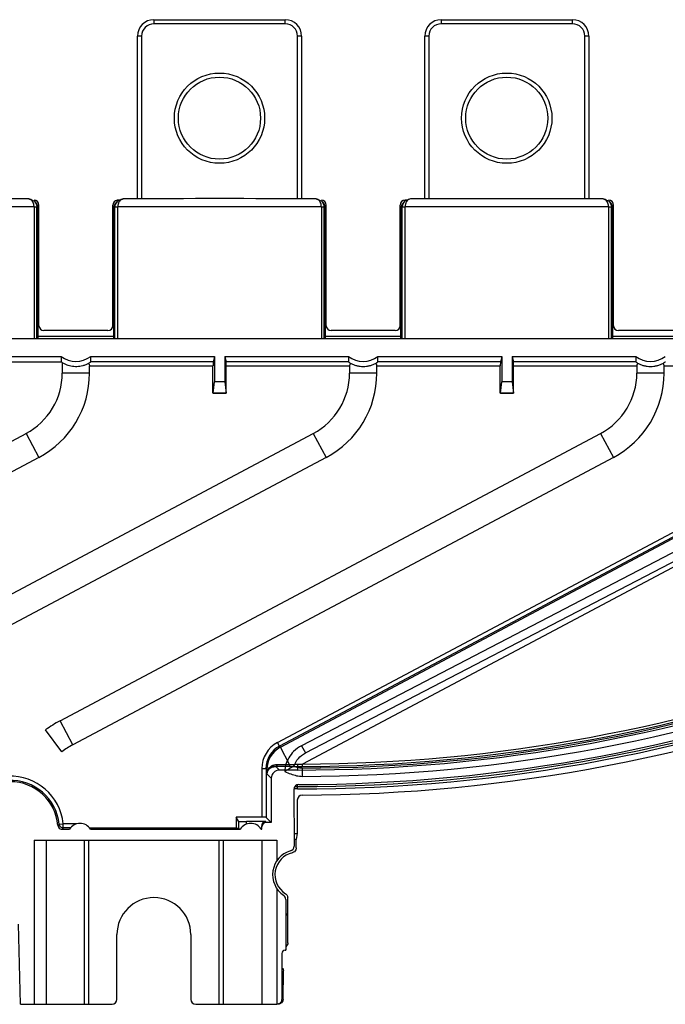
# Model space of a CAD drawing. Header units: millimetres. Extents: x 44 to 366, y 226 to 346.
# Tile 7 of 8: x 242 to 320, y 226 to 346. Entities that reach past the tile are written whole.
import ezdxf

# ---------------------------------------------------------------- set-up
doc = ezdxf.new("R2010")
doc.units = ezdxf.units.MM
doc.header["$LTSCALE"] = 37.36047
doc.layers.get('0').update_dxf_attribs({"linetype": 'CONTINUOUS'})

msp = doc.modelspace()

# ---------------------------------------------------------------- linework, layer by layer
at = {"color": 7}
for p, q in [((257.93, 345.52), (257.93, 345.02)), ((257.93, 345.52), (273.93, 345.52)), ((273.93, 345.02), (257.93, 345.02)), ((273.93, 345.02), (273.93, 345.52)), ((292.93, 345.52), (308.93, 345.52)), ((292.93, 345.52), (292.93, 345.02)), ((308.93, 345.02), (292.93, 345.02)), ((308.93, 345.02), (308.93, 345.52)), ((255.93, 323.68), (255.93, 343.52)), ((256.43, 343.52), (255.93, 343.52)), ((256.43, 343.52), (256.43, 323.68)), ((275.93, 343.52), (275.43, 343.52)), ((275.43, 323.68), (275.43, 343.52)), ((275.93, 343.52), (275.93, 323.68)), ((291.43, 343.52), (290.93, 343.52)), ((290.93, 323.68), (290.93, 343.52)), ((291.43, 343.52), (291.43, 323.68)), ((310.93, 343.52), (310.43, 343.52)), ((310.43, 323.68), (310.43, 343.52)), ((310.93, 343.52), (310.93, 323.68)), ((242.68, 323.68), (243.38, 323.39)), ((243.38, 323.39), (243.54, 323.23)), ((243.38, 323.39), (243.63, 322.99)), ((243.63, 322.99), (243.67, 322.68)), ((243.93, 308.22), (243.93, 322.92)), ((252.93, 308.22), (252.93, 322.92)), ((253.19, 322.68), (253.24, 322.98)), ((253.24, 322.98), (253.48, 323.39)), ((253.33, 323.23), (253.48, 323.38)), ((253.48, 323.39), (254.18, 323.68)), ((253.8, 323.52), (253.53, 323.52)), ((277.68, 323.68), (278.38, 323.39)), ((278.38, 323.39), (278.54, 323.23)), ((278.38, 323.39), (278.61, 323.03)), ((278.61, 323.03), (278.67, 322.68)), ((278.93, 308.22), (278.93, 322.92)), ((287.93, 308.22), (287.93, 322.92)), ((288.23, 322.98), (288.19, 322.68)), ((288.48, 323.39), (288.23, 322.98)), ((288.33, 323.23), (288.48, 323.38)), ((289.18, 323.68), (288.48, 323.39)), ((288.8, 323.52), (288.53, 323.52)), ((312.68, 323.68), (313.38, 323.39)), ((313.38, 323.39), (313.54, 323.23)), ((313.38, 323.39), (313.64, 322.96)), ((313.64, 322.96), (313.67, 322.68)), ((313.93, 308.22), (313.93, 322.92)), ((243.33, 322.69), (243.33, 306.64)), ((243.67, 306.64), (243.67, 322.68)), ((243.83, 322.53), (243.69, 322.67)), ((243.83, 306.64), (243.83, 322.53)), ((253.18, 322.67), (253.03, 322.53)), ((253.03, 306.64), (253.03, 322.53)), ((253.19, 306.64), (253.19, 322.68)), ((253.54, 306.64), (253.54, 322.69)), ((278.33, 322.69), (278.33, 306.64)), ((278.67, 306.64), (278.67, 322.68)), ((278.83, 322.53), (278.69, 322.67)), ((278.83, 306.64), (278.83, 322.53)), ((288.18, 322.67), (288.03, 322.53)), ((288.03, 306.64), (288.03, 322.53)), ((288.19, 306.64), (288.19, 322.68)), ((288.54, 306.64), (288.54, 322.69)), ((313.33, 322.69), (313.33, 306.64)), ((313.67, 306.64), (313.67, 322.68)), ((313.83, 322.53), (313.69, 322.67)), ((313.83, 306.64), (313.83, 322.53)), ((252.33, 307.62), (244.53, 307.62)), ((287.33, 307.62), (279.53, 307.62)), ((322.33, 307.62), (314.53, 307.62)), ((364.54, 306.64), (46.33, 306.64)), ((243.83, 306.94), (253.03, 306.94)), ((278.83, 306.94), (288.03, 306.94)), ((313.83, 306.94), (323.03, 306.94)), ((206.45, 304.47), (246.63, 304.47)), ((215.99, 303.81), (246.63, 303.81)), ((246.63, 304.47), (246.63, 303.81)), ((246.77, 303.71), (246.77, 302.45)), ((250.23, 304.47), (265.3, 304.47)), ((250.23, 303.82), (250.23, 304.47)), ((265.14, 303.82), (250.23, 303.82)), ((265.3, 304.47), (265.14, 303.82)), ((265.3, 304.47), (265.3, 301.37)), ((266.57, 304.47), (281.63, 304.47)), ((266.57, 304.47), (266.57, 301.37)), ((266.57, 304.47), (266.73, 303.82)), ((281.63, 303.82), (266.73, 303.82)), ((281.63, 304.47), (281.63, 303.82)), ((285.23, 304.47), (300.3, 304.47)), ((285.23, 303.82), (285.23, 304.47)), ((300.14, 303.82), (285.23, 303.82)), ((300.3, 304.47), (300.14, 303.82)), ((300.3, 304.47), (300.3, 301.37)), ((301.57, 304.47), (316.63, 304.47)), ((301.57, 304.47), (301.57, 301.37)), ((301.57, 304.47), (301.73, 303.82)), ((316.63, 303.82), (301.73, 303.82)), ((316.63, 304.47), (316.63, 303.82)), ((250.09, 302.45), (246.77, 302.45)), ((250.09, 303.32), (265.13, 303.32)), ((250.09, 302.45), (250.09, 303.32)), ((265.13, 300.02), (265.13, 303.32)), ((266.73, 303.32), (281.77, 303.32)), ((266.73, 300.02), (266.73, 303.32)), ((281.77, 303.32), (281.77, 302.45)), ((285.09, 302.45), (281.77, 302.45)), ((285.09, 303.32), (300.13, 303.32)), ((285.09, 302.45), (285.09, 303.32)), ((300.13, 300.02), (300.13, 303.32)), ((301.73, 303.32), (316.77, 303.32)), ((301.73, 300.02), (301.73, 303.32)), ((316.77, 303.32), (316.77, 302.45)), ((320.09, 302.45), (316.77, 302.45)), ((320.09, 303.32), (349.2, 303.32)), ((320.09, 302.45), (320.09, 303.32)), ((265.14, 300.02), (265.3, 301.37)), ((266.57, 301.37), (265.3, 301.37)), ((266.57, 301.37), (266.73, 300.02)), ((300.14, 300.02), (300.3, 301.37)), ((301.57, 301.37), (300.3, 301.37)), ((301.57, 301.37), (301.73, 300.02)), ((266.73, 300.02), (265.13, 300.02)), ((301.73, 300.02), (300.13, 300.02)), ((272.99, 257.43), (349.02, 297.85)), ((349.35, 297.46), (273.23, 256.99)), ((273.34, 256.86), (349.46, 297.34)), ((209.8, 277.79), (242.35, 295.09)), ((227.3, 268.48), (277.35, 295.09)), ((242.35, 295.09), (243.91, 292.16)), ((246.5, 260.08), (312.35, 295.09)), ((277.35, 295.09), (278.91, 292.16)), ((312.35, 295.09), (313.91, 292.16)), ((349.21, 293.7), (276.05, 254.8)), ((243.91, 292.16), (211.36, 274.85)), ((278.91, 292.16), (228.86, 265.55)), ((313.91, 292.16), (248.06, 257.14)), ((340.12, 290.46), (275.92, 257.04)), ((276.38, 256.15), (340.58, 289.57)), ((248.06, 257.14), (246.5, 260.08)), ((246.7, 256.29), (244.74, 258.98)), ((273.23, 256.99), (272.99, 257.43)), ((273.23, 256.99), (273.34, 256.86)), ((274.46, 254.74), (273.34, 256.86)), ((275.92, 257.04), (276.38, 256.15)), ((272.78, 254.52), (273.23, 254.07)), ((274.43, 254.5), (275.35, 254.5)), ((275.43, 254.5), (275.97, 254.5)), ((275.43, 254.5), (275.43, 254.07)), ((276.05, 254.5), (276.05, 254.8)), ((271.09, 254.25), (271.59, 254.25)), ((271.09, 254.25), (271.09, 248.32)), ((271.69, 254.13), (271.59, 254.25)), ((271.59, 254.25), (271.59, 248.3)), ((271.69, 254.13), (271.83, 254.13)), ((271.69, 253.61), (271.69, 254.13)), ((272.23, 253.07), (271.69, 253.61)), ((275.43, 254.07), (273.23, 254.07)), ((275.99, 254.3), (275.99, 253.3)), ((272.23, 253.07), (272.23, 247.66)), ((275.11, 252.06), (275.43, 252.06)), ((275.43, 251.77), (275.43, 252.27)), ((274.99, 251.71), (275, 244.8)), ((275.43, 251.77), (275, 251.77)), ((275.4, 250.42), (275.4, 246.32)), ((246.24, 247.32), (246.39, 247.47)), ((246.39, 247.47), (246.89, 247.52)), ((248.56, 247.52), (246.89, 247.52)), ((246.89, 247.02), (246.89, 247.52)), ((271.09, 248.32), (267.97, 248.32)), ((268.22, 247.82), (267.97, 248.32)), ((267.97, 248.32), (267.97, 247.03)), ((268.22, 247.82), (268.22, 246.9)), ((271.56, 247.78), (269.22, 247.78)), ((269.22, 247.48), (269.22, 247.78)), ((271.09, 247.16), (271.06, 247.28)), ((271.06, 246.89), (271.06, 247.28)), ((271.56, 247.78), (271.59, 247.66)), ((272.23, 247.66), (271.59, 248.3)), ((272.23, 247.66), (271.59, 247.66)), ((246.89, 247.02), (246.74, 246.86)), ((246.74, 246.86), (247.66, 246.86)), ((247.77, 247.02), (246.89, 247.02)), ((250.09, 247.03), (267.97, 247.03)), ((250.21, 246.86), (268.46, 246.86)), ((268.22, 246.9), (267.97, 247.03)), ((271.06, 246.89), (270.99, 246.89)), ((271.01, 246.86), (271.09, 246.86)), ((271.09, 246.86), (271.06, 246.89)), ((271.09, 246.86), (271.09, 247.16)), ((275, 246.32), (275.4, 246.32)), ((275.4, 246.32), (275.28, 245.6)), ((243.34, 245.52), (272.91, 245.52)), ((243.34, 245.52), (243.34, 225.52)), ((244.81, 245.52), (244.81, 225.52)), ((249.48, 225.52), (249.48, 245.52)), ((249.98, 245.52), (249.98, 225.52)), ((265.88, 225.52), (265.88, 245.52)), ((266.38, 245.52), (266.38, 225.52)), ((271.06, 245.52), (271.06, 225.52)), ((272.91, 245.52), (272.91, 243.01)), ((275.28, 245.6), (275, 245.6)), ((275.28, 244.58), (275.28, 245.6)), ((272.91, 239.63), (272.91, 225.52)), ((274, 238.31), (274, 232.1)), ((274.23, 236.52), (274.23, 238.49)), ((274.23, 236.52), (274, 236.52)), ((274, 236.43), (274.25, 236.43)), ((274.25, 236.43), (274.23, 236.52)), ((274.25, 233.02), (274.25, 236.43)), ((241.68, 225.52), (241.43, 235.3)), ((253.43, 226.12), (253.43, 234.02)), ((262.43, 234.02), (262.43, 226.12)), ((273.51, 231.7), (273.51, 226.12)), ((273.91, 232.1), (274, 232.1)), ((273.66, 226.11), (273.72, 229.6)), ((241.68, 225.52), (252.83, 225.52)), ((263.03, 225.52), (272.91, 225.52))]:
    msp.add_line(p, q, dxfattribs=at)
for points in [[(271.81, 253.98), (272.01, 254.24), (272.33, 254.44), (272.74, 254.52)], [(271.69, 253.59), (271.71, 253.72), (271.74, 253.84), (271.8, 253.96)]]:
    msp.add_lwpolyline(points, dxfattribs=at)
for centre, radius in [((265.92, 333.52), 5.5), ((265.92, 333.52), 5), ((300.92, 333.52), 5.5), ((300.92, 333.52), 5)]:
    msp.add_circle(centre, radius, dxfattribs=at)
for centre, radius, start, end in [((257.93, 343.52), 2, 90, 180), ((257.93, 343.52), 1.5, 90, 180), ((273.93, 343.52), 2, 0, 90), ((273.93, 343.52), 1.5, 0, 90), ((292.93, 343.52), 2, 90, 180), ((292.93, 343.52), 1.5, 90, 180), ((308.93, 343.52), 2, 0, 90), ((308.93, 343.52), 1.5, 0, 90), ((230.93, -1841.04), 2164.75, 89.68903, 90.31093), ((254.49, 322.89), 0.921, 145.6363, 150.0121), ((265.93, -1841.61), 2165.32, 89.68913, 90.31087), ((289.49, 322.89), 0.92, 145.6004, 150.0059), ((300.93, -1840.56), 2164.26, 89.68896, 90.311), ((230.93, -1893.71), 2216.44, 89.67953, 90.32047), ((243.24, 304.84), 17.85, 89.1367, 89.706), ((265.93, -1893.71), 2216.44, 89.67953, 90.32047), ((278.24, 304.84), 17.85, 89.1367, 89.706), ((300.93, -1893.71), 2216.44, 89.67953, 90.32047), ((313.24, 304.84), 17.85, 89.1367, 89.706), ((238.43, 302.45), 8.34, 298, 360), ((238.43, 302.45), 11.66, 298, 360), ((273.43, 302.45), 8.34, 298, 360), ((273.43, 302.45), 11.66, 298, 360), ((308.43, 302.45), 8.34, 298, 360), ((308.43, 302.45), 11.66, 298, 360), ((275.43, 451.02), 196.95, 270, 290.8627), ((275.43, 451.02), 196.72, 270.1629, 291.1577), ((275.43, 451.02), 197.72, 270.1629, 291.2386), ((275.43, 451.02), 196.22, 270.1793, 290.7172), ((275.43, 451.02), 196.52, 270.1793, 290.7172), ((275.43, 451.02), 198.96, 270, 291.4693), ((275.43, 451.02), 199.25, 270, 291.4693), ((275.43, 451.02), 198.71, 270.0459, 291.3814), ((275.43, 451.02), 200, 270.1627, 291.5861), ((253.33, 247.22), 14.56, 118, 126.1572), ((253.33, 247.22), 11.24, 118, 126.1572), ((274.68, 254.25), 3.6, 118.0203, 180.0146), ((274.68, 254.25), 3.1, 118.0034, 180.0386), ((274.79, 254.12), 3.1, 118.0264, 179.8997), ((280.75, 242.8), 13.06, 116.1414, 121.8059), ((276.01, 673.47), 418.97, 269.7842, 269.9209), ((259.99, 683.93), 429.43, 271.931, 272.0618), ((275.62, 390.45), 135.95, 269.9203, 270.1795), ((270.39, 395.3), 140.62, 272.0607, 272.3061), ((240.43, 246.82), 6.5, 6.2201, 92.0531), ((240.43, 246.82), 5.83, 4.9151, 175.0849), ((240.43, 246.82), 6, 6.2201, 92.0534), ((275.59, 251.71), 0.6, 90.0646, 180.0256), ((276, 250.42), 0.6, 90.1671, 180.0373), ((246.89, 247.52), 0.5, 186.0674, 269.8607), ((248.93, 246.07), 1.5, 31.9047, 148.0953), ((269.73, 246.07), 1.5, 31.9047, 148.0953), ((274.4, 244.8), 0.6, 286.5529, 0.0004), ((275.43, 241.32), 3.04, 106.5532, 235.9482), ((275.43, 241.32), 2.75, 102.9358, 237.5), ((273.4, 238.31), 0.6, 359.9999, 55.9484), ((257.93, 234.02), 4.5, 0, 180), ((252.83, 226.12), 0.6, 270, 360), ((263.03, 226.12), 0.6, 180, 270)]:
    msp.add_arc(centre, radius, start, end, dxfattribs=at)
for centre, major_axis, ratio, start_param, end_param in [((243.33, 322.92), (0.424, 0.424), 0.999695, -0.785246, 0.785246), ((242.83, 322.53), (1, 0), 0.999695, 6.283185, 7.068736), ((253.53, 322.92), (0.424, -0.424), 0.999695, 2.49402, 3.926839), ((254.03, 322.53), (1, 0), 0.999695, 8.639228, 9.424778), ((253.53, 322.92), (-0.424, 0.424), 0.999695, -0.785246, -0.647573), ((278.33, 322.92), (0.424, 0.424), 0.999695, -0.785246, 0.785246), ((277.83, 322.53), (1, 0), 0.999695, 6.283185, 7.068736), ((288.53, 322.92), (0.424, -0.424), 0.999695, 2.356347, 3.926839), ((289.03, 322.53), (1, 0), 0.999695, 8.639228, 9.424778), ((313.33, 322.92), (0.424, 0.424), 0.999695, -0.785246, 0.785246), ((312.83, 322.53), (1, 0), 0.999695, 6.283185, 7.068736), ((244.53, 308.22), (0.537, 0.268), 0.99981, 2.678052, 4.248696), ((252.33, 308.22), (0.537, -0.268), 0.99981, -1.107103, 0.463541), ((279.53, 308.22), (0.537, 0.268), 0.99981, 2.678052, 4.248696), ((287.33, 308.22), (0.537, -0.268), 0.99981, -1.107103, 0.463541), ((314.53, 308.22), (0.537, 0.268), 0.99981, 2.678052, 4.248696), ((248.43, 306.87), (0, 3), 0.999391, -3.785939, -2.497246), ((248.43, 306.21), (0, 3), 0.999391, -3.785939, -3.728484), ((265.14, 303.32), (0, 0.5), 0.008727, 0.034907, 1.570796), ((266.73, 303.32), (0, 0.5), 0.008727, -1.570796, -0.034907), ((283.43, 306.87), (0, 3), 0.999391, -3.785939, -2.497246), ((300.14, 303.32), (0, 0.5), 0.008727, 0.034907, 1.570796), ((301.73, 303.32), (0, 0.5), 0.008727, -1.570796, -0.034907), ((318.43, 306.87), (0, 3), 0.999391, -3.785939, -2.497246), ((273.23, 253.07), (0.708, -0.708), 0.998783, 2.356803, 3.926382), ((269.22, 247.82), (1, 0), 0.034921, -3.124139, -1.570796), ((271.56, 247.28), (-0.121, 0.485), 0.999353, -0.244737, 1.325755), ((271.09, 248.3), (0.5, 0), 0.034921, 0.034907, 1.570796), ((271.59, 247.16), (0.121, -0.485), 0.999353, 2.896856, 4.467348), ((269.22, 246.9), (1, 0), 0.008727, -3.124139, -2.401107), ((273.91, 231.7), (0.283, -0.283), 0.999924, 2.356233, 3.926953), ((272.91, 226.12), (0.6, 0), 0.999962, -0.167448, 0)]:
    msp.add_ellipse(centre, major_axis=major_axis, ratio=ratio, start_param=start_param, end_param=end_param, dxfattribs=at)
for points, knots in [([(243.13, 323.41), (243.08, 323.49), (242.95, 323.62), (242.76, 323.68), (242.68, 323.68)], [0, 0, 0, 0, 0.539686, 1, 1, 1, 1]), ([(243.33, 322.69), (243.33, 322.76), (243.31, 323.01), (243.23, 323.26), (243.13, 323.41)], [0, 0, 0, 0, 0.269257, 1, 1, 1, 1]), ([(253.62, 323.18), (253.61, 323.14), (253.56, 322.98), (253.54, 322.82), (253.54, 322.69)], [0, 0, 0, 0, 0.240187, 1, 1, 1, 1]), ([(254.18, 323.68), (254.1, 323.68), (253.92, 323.62), (253.79, 323.49), (253.73, 323.41)], [0, 0, 0, 0, 0.460552, 1, 1, 1, 1]), ([(278.13, 323.41), (278.08, 323.49), (277.95, 323.62), (277.76, 323.68), (277.68, 323.68)], [0, 0, 0, 0, 0.539434, 1, 1, 1, 1]), ([(278.33, 322.69), (278.33, 322.76), (278.31, 323.01), (278.23, 323.26), (278.13, 323.41)], [0, 0, 0, 0, 0.269235, 1, 1, 1, 1]), ([(288.62, 323.18), (288.61, 323.14), (288.56, 322.98), (288.54, 322.82), (288.54, 322.69)], [0, 0, 0, 0, 0.240187, 1, 1, 1, 1]), ([(289.18, 323.68), (289.1, 323.68), (288.92, 323.62), (288.79, 323.49), (288.73, 323.41)], [0, 0, 0, 0, 0.460358, 1, 1, 1, 1]), ([(313.13, 323.41), (313.08, 323.49), (312.95, 323.62), (312.76, 323.68), (312.68, 323.68)], [0, 0, 0, 0, 0.539793, 1, 1, 1, 1]), ([(313.33, 322.69), (313.33, 322.76), (313.31, 323.01), (313.23, 323.26), (313.13, 323.41)], [0, 0, 0, 0, 0.269274, 1, 1, 1, 1]), ([(243.67, 322.68), (243.67, 322.69), (243.65, 322.68), (243.62, 322.69), (243.57, 322.69), (243.53, 322.69), (243.51, 322.69)], [0, 0, 0, 0, 0.072403, 0.26584, 0.577844, 1, 1, 1, 1]), ([(253.24, 322.69), (253.23, 322.69), (253.21, 322.68), (253.19, 322.69), (253.19, 322.68)], [0, 0, 0, 0, 0.727953, 1, 1, 1, 1]), ([(253.54, 322.69), (253.51, 322.69), (253.41, 322.69), (253.31, 322.69), (253.24, 322.69)], [0, 0, 0, 0, 0.302482, 1, 1, 1, 1]), ([(278.67, 322.68), (278.67, 322.69), (278.65, 322.68), (278.62, 322.69), (278.57, 322.69), (278.53, 322.69), (278.51, 322.69)], [0, 0, 0, 0, 0.072417, 0.265859, 0.57786, 1, 1, 1, 1]), ([(288.24, 322.69), (288.23, 322.69), (288.21, 322.68), (288.19, 322.69), (288.19, 322.68)], [0, 0, 0, 0, 0.727948, 1, 1, 1, 1]), ([(288.54, 322.69), (288.51, 322.69), (288.41, 322.69), (288.31, 322.69), (288.24, 322.69)], [0, 0, 0, 0, 0.302481, 1, 1, 1, 1]), ([(313.67, 322.68), (313.67, 322.69), (313.65, 322.68), (313.62, 322.69), (313.57, 322.69), (313.53, 322.69), (313.51, 322.69)], [0, 0, 0, 0, 0.072421, 0.265865, 0.577863, 1, 1, 1, 1]), ([(249.97, 303.63), (249.86, 303.56), (249.63, 303.45), (249.27, 303.33), (248.91, 303.25), (248.55, 303.22), (248.18, 303.23), (247.82, 303.28), (247.46, 303.37), (247.11, 303.51), (246.88, 303.64), (246.77, 303.71)], [0, 0, 0, 0, 0.115324, 0.227278, 0.336771, 0.444406, 0.552075, 0.660266, 0.770736, 0.883724, 1, 1, 1, 1]), ([(250.23, 303.82), (250.23, 303.8), (250.18, 303.79), (250.14, 303.74), (250.06, 303.69), (250, 303.65), (249.97, 303.63)], [0, 0, 0, 0, 0.166953, 0.371705, 0.653496, 1, 1, 1, 1]), ([(249.97, 303.63), (250, 303.6), (250.04, 303.54), (250.08, 303.43), (250.09, 303.36), (250.09, 303.32)], [0, 0, 0, 0, 0.336874, 0.665546, 1, 1, 1, 1]), ([(281.9, 303.63), (281.86, 303.65), (281.81, 303.69), (281.73, 303.74), (281.68, 303.79), (281.63, 303.8), (281.63, 303.82)], [0, 0, 0, 0, 0.347266, 0.62889, 0.833325, 1, 1, 1, 1]), ([(281.9, 303.63), (281.87, 303.6), (281.83, 303.54), (281.78, 303.44), (281.77, 303.36), (281.77, 303.32)], [0, 0, 0, 0, 0.328717, 0.658602, 1, 1, 1, 1]), ([(284.97, 303.63), (284.85, 303.56), (284.6, 303.44), (284.21, 303.32), (283.82, 303.24), (283.43, 303.22), (283.04, 303.24), (282.65, 303.32), (282.26, 303.44), (282.02, 303.56), (281.9, 303.63)], [0, 0, 0, 0, 0.129517, 0.255379, 0.378459, 0.500125, 0.621592, 0.744867, 0.870536, 1, 1, 1, 1]), ([(285.23, 303.82), (285.23, 303.8), (285.18, 303.79), (285.14, 303.74), (285.06, 303.69), (285, 303.65), (284.97, 303.63)], [0, 0, 0, 0, 0.166953, 0.371704, 0.653494, 1, 1, 1, 1]), ([(285.09, 303.32), (285.09, 303.36), (285.08, 303.44), (285.04, 303.54), (284.99, 303.6), (284.97, 303.63)], [0, 0, 0, 0, 0.346265, 0.674192, 1, 1, 1, 1]), ([(316.9, 303.63), (316.86, 303.65), (316.81, 303.69), (316.73, 303.74), (316.68, 303.79), (316.63, 303.8), (316.63, 303.82)], [0, 0, 0, 0, 0.347256, 0.628883, 0.833322, 1, 1, 1, 1]), ([(316.9, 303.63), (316.87, 303.6), (316.83, 303.54), (316.78, 303.44), (316.77, 303.36), (316.77, 303.32)], [0, 0, 0, 0, 0.32861, 0.658505, 1, 1, 1, 1]), ([(319.97, 303.63), (319.85, 303.56), (319.6, 303.44), (319.21, 303.32), (318.82, 303.24), (318.43, 303.22), (318.04, 303.24), (317.65, 303.32), (317.26, 303.44), (317.02, 303.56), (316.9, 303.63)], [0, 0, 0, 0, 0.129558, 0.25544, 0.378508, 0.500166, 0.621621, 0.744887, 0.870545, 1, 1, 1, 1]), ([(320.23, 303.82), (320.23, 303.8), (320.18, 303.79), (320.14, 303.74), (320.06, 303.69), (320, 303.65), (319.97, 303.63)], [0, 0, 0, 0, 0.166672, 0.371074, 0.652665, 1, 1, 1, 1]), ([(320.09, 303.32), (320.09, 303.36), (320.08, 303.44), (320.04, 303.55), (319.99, 303.61), (319.97, 303.63)], [0, 0, 0, 0, 0.360451, 0.689748, 1, 1, 1, 1]), ([(265.14, 300.02), (265.31, 300.02), (265.67, 300.02), (266.2, 300.02), (266.55, 300.02), (266.73, 300.02)], [0, 0, 0, 0, 0.333325, 0.666655, 1, 1, 1, 1]), ([(300.14, 300.02), (300.31, 300.02), (300.67, 300.02), (301.2, 300.02), (301.55, 300.02), (301.73, 300.02)], [0, 0, 0, 0, 0.333325, 0.666655, 1, 1, 1, 1]), ([(275.92, 257.04), (275.56, 256.85), (274.98, 256.42), (274.36, 255.61), (273.99, 254.78), (273.88, 254.19), (273.87, 253.9)], [0, 0, 0, 0, 0.307488, 0.547893, 0.774469, 1, 1, 1, 1]), ([(274.99, 254.52), (275.11, 254.87), (275.48, 255.52), (276.06, 255.98), (276.38, 256.15)], [0, 0, 0, 0, 0.499815, 1, 1, 1, 1]), ([(272.78, 254.52), (272.64, 254.53), (272.37, 254.48), (272.03, 254.29), (271.88, 254.1), (271.82, 254)], [0, 0, 0, 0, 0.373029, 0.690903, 1, 1, 1, 1]), ([(271.83, 254.13), (271.93, 254.31), (272.16, 254.55), (272.58, 254.73), (272.83, 254.76), (272.96, 254.76)], [0, 0, 0, 0, 0.451106, 0.713414, 1, 1, 1, 1]), ([(272.96, 254.76), (272.95, 254.73), (272.94, 254.67), (272.89, 254.58), (272.82, 254.52), (272.78, 254.52)], [0, 0, 0, 0, 0.297305, 0.57807, 1, 1, 1, 1]), ([(274.43, 254.5), (274.24, 254.5), (273.86, 254.5), (273.3, 254.51), (272.95, 254.52), (272.78, 254.52)], [0, 0, 0, 0, 0.355812, 0.692858, 1, 1, 1, 1]), ([(272.96, 254.76), (273.11, 254.76), (273.43, 254.75), (273.94, 254.74), (274.28, 254.74), (274.46, 254.74)], [0, 0, 0, 0, 0.305438, 0.642329, 1, 1, 1, 1]), ([(274.46, 254.74), (274.46, 254.71), (274.46, 254.65), (274.46, 254.58), (274.45, 254.53), (274.44, 254.51), (274.44, 254.5), (274.43, 254.5)], [0, 0, 0, 0, 0.366305, 0.688408, 0.905247, 0.967617, 1, 1, 1, 1]), ([(275.99, 254.3), (275.83, 254.3), (275.49, 254.36), (275.16, 254.46), (274.99, 254.52)], [0, 0, 0, 0, 0.472625, 1, 1, 1, 1]), ([(275.44, 254.77), (275.44, 254.74), (275.44, 254.68), (275.44, 254.6), (275.44, 254.55), (275.44, 254.52), (275.43, 254.51), (275.43, 254.5), (275.43, 254.5)], [0, 0, 0, 0, 0.36456, 0.693526, 0.819522, 0.913633, 0.97422, 1, 1, 1, 1]), ([(271.69, 253.61), (271.69, 253.66), (271.71, 253.83), (271.77, 254.01), (271.83, 254.13)], [0, 0, 0, 0, 0.24677, 1, 1, 1, 1]), ([(271.82, 254), (271.79, 253.96), (271.75, 253.88), (271.71, 253.75), (271.7, 253.66), (271.69, 253.61)], [0, 0, 0, 0, 0.338089, 0.670249, 1, 1, 1, 1]), ([(273.87, 253.9), (274.11, 253.79), (274.59, 253.59), (275.29, 253.37), (275.77, 253.3), (275.99, 253.3)], [0, 0, 0, 0, 0.360464, 0.694427, 1, 1, 1, 1]), ([(246.25, 247.32), (246.25, 247.24), (246.31, 247.08), (246.5, 246.9), (246.66, 246.86), (246.74, 246.86)], [0, 0, 0, 0, 0.334043, 0.666192, 1, 1, 1, 1]), ([(275.28, 244.58), (275.28, 244.5), (275.24, 244.32), (275.13, 244.17), (275.06, 244.12)], [0, 0, 0, 0, 0.500031, 1, 1, 1, 1]), ([(274.25, 233.02), (274.25, 232.93), (274.2, 232.74), (274.08, 232.59), (274, 232.54)], [0, 0, 0, 0, 0.500004, 1, 1, 1, 1]), ([(273.5, 226.02), (273.49, 225.95), (273.44, 225.82), (273.31, 225.66), (273.12, 225.55), (272.98, 225.52), (272.91, 225.52)], [0, 0, 0, 0, 0.249225, 0.495292, 0.74018, 1, 1, 1, 1])]:
    msp.add_open_spline(points, degree=3, knots=knots, dxfattribs=at)
for points in [[(253.7, 323.35), (253.67, 323.29), (253.64, 323.24), (253.62, 323.18)], [(288.7, 323.35), (288.67, 323.29), (288.64, 323.24), (288.62, 323.18)], [(271.83, 254.13), (271.84, 254.09), (271.83, 254.04), (271.82, 254)], [(275.06, 244.12), (274.99, 244.06), (274.9, 244.02), (274.82, 244)], [(273.96, 239), (274.07, 238.93), (274.16, 238.82), (274.2, 238.69)], [(274.2, 238.69), (274.22, 238.63), (274.23, 238.56), (274.23, 238.49)], [(273.62, 229.93), (273.69, 229.84), (273.72, 229.71), (273.72, 229.6)], [(273.57, 225.81), (273.52, 225.72), (273.44, 225.65), (273.35, 225.6)], [(273.66, 226.11), (273.66, 226), (273.62, 225.9), (273.57, 225.81)], [(273.35, 225.6), (273.26, 225.55), (273.15, 225.52), (273.05, 225.52)]]:
    msp.add_open_spline(points, degree=3, dxfattribs=at)

doc.saveas('drawing.dxf')
